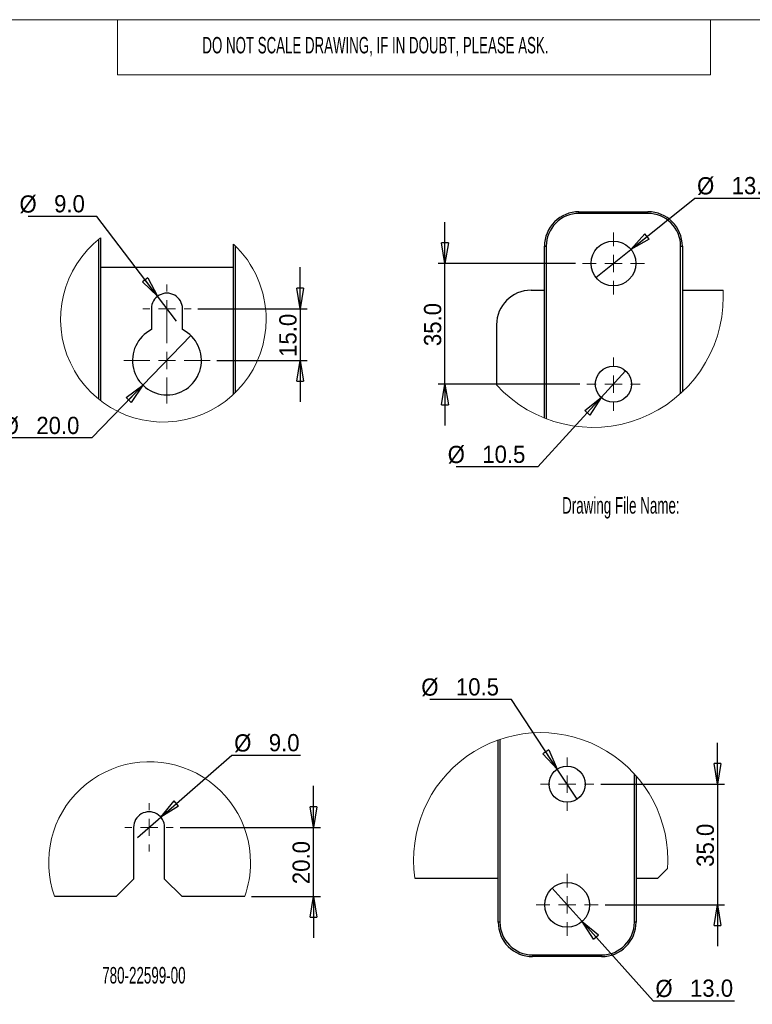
# Paper-space layout 'Sheet1' of a CAD drawing. Header units: millimetres. Extents: x 0 to 420, y 0 to 297.
# Tile 81 of 130: x 153 to 259, y 147 to 290. Entities that reach past the tile are written whole.
import ezdxf

# ---------------------------------------------------------------- set-up
doc = ezdxf.new("R2010")
doc.units = ezdxf.units.MM
doc.layers.add('SLD-0', color=179, linetype='Continuous')
doc.styles.add('SLDTEXTSTYLE0', font='TXT', dxfattribs={"width": 0.605})
doc.styles.add('SLDTEXTSTYLE1', font='TXT', dxfattribs={"width": 0.75})
doc.styles.add('SLDTEXTSTYLE3', font='TXT', dxfattribs={"width": 0.96})
doc.dimstyles.new('SLDDIMSTYLE1', dxfattribs={"dimtxt": 2.5, "dimasz": 3.302, "dimexe": 0, "dimexo": 0.0625, "dimtad": 1, "dimdec": 1, "dimlfac": 5, "dimrnd": 1e-09, "dimzin": 4, "dimdsep": 46, "dimtxsty": 'SLDTEXTSTYLE1', "dimblk1": 'NONE', "dimblk2": 'NONE', "dimsah": 1, "dimcen": 0.09, "dimadec": 0, "dimazin": 1, "dimtfac": 1, "dimtofl": 0, "dimtmove": 0, "dimatfit": 3, "dimldrblk": 'NONE', "dimfxl": 0, "dimfrac": 2, "dimtolj": 1, "dimtzin": 12, "dimarcsym": 0})
doc.dimstyles.new('SLDDIMSTYLE3', dxfattribs={"dimtxt": 2.5, "dimasz": 3.302, "dimexe": 0, "dimexo": 0.0625, "dimtad": 1, "dimdec": 1, "dimlfac": 5, "dimrnd": 1e-09, "dimzin": 4, "dimdsep": 46, "dimtxsty": 'SLDTEXTSTYLE1', "dimblk1": 'NONE', "dimblk2": 'NONE', "dimsah": 1, "dimcen": 0, "dimadec": 0, "dimazin": 1, "dimtfac": 1, "dimtmove": 0, "dimatfit": 3, "dimldrblk": 'NONE', "dimfxl": 0, "dimfrac": 2, "dimtolj": 1, "dimtzin": 12, "dimarcsym": 0})
doc.dimstyles.new('SLDDIMSTYLE4', dxfattribs={"dimtxt": 2.5, "dimasz": 3.302, "dimexe": 0, "dimexo": 0.0625, "dimtad": 1, "dimdec": 1, "dimlfac": 5, "dimrnd": 1e-09, "dimzin": 12, "dimdsep": 46, "dimtxsty": 'SLDTEXTSTYLE1', "dimblk1": 'NONE', "dimblk2": 'NONE', "dimsah": 1, "dimcen": 0, "dimadec": 0, "dimazin": 3, "dimtfac": 1, "dimtmove": 0, "dimatfit": 3, "dimldrblk": 'NONE', "dimfxl": 0, "dimfrac": 2, "dimtolj": 1, "dimtzin": 12, "dimarcsym": 0})

# ---------------------------------------------------------------- blocks, each defined once
blk = doc.blocks.new('SW_CENTERMARKSYMBOL_29')
at = {"layer": 'SLD-0', "color": 179, "linetype": 'Continuous', "lineweight": 18}
for p, q in [((0, 12.5), (0, 19.38)), ((-12.5, 0), (-19.38, 0)), ((0, 0), (-6.25, 0)), ((0, 0), (0, 6.25)), ((0, 0), (0, -6.25)), ((0, 0), (6.25, 0)), ((12.5, 0), (19.38, 0)), ((0, -12.5), (0, -19.38))]:
    blk.add_line(p, q, dxfattribs=at)
blk = doc.blocks.new('SW_CENTERMARKSYMBOL_30')
at = {"layer": 'SLD-0', "color": 179, "linetype": 'Continuous', "lineweight": 18}
for p, q in [((0, 12.5), (0, 17.5)), ((-12.5, 0), (-17.5, 0)), ((0, 0), (-6.25, 0)), ((0, 0), (0, 6.25)), ((0, 0), (0, -6.25)), ((0, 0), (6.25, 0)), ((12.5, 0), (17.5, 0)), ((0, -12.5), (0, -17.5))]:
    blk.add_line(p, q, dxfattribs=at)
blk = doc.blocks.new('SW_CENTERMARKSYMBOL_28')
at = {"layer": 'SLD-0', "color": 179, "linetype": 'Continuous', "lineweight": 18}
for p, q in [((0, 12.5), (0, 22.5)), ((-12.5, 0), (-22.5, 0)), ((0, 0), (-6.25, 0)), ((0, 0), (0, 6.25)), ((0, 0), (0, -6.25)), ((0, 0), (6.25, 0)), ((12.5, 0), (22.5, 0)), ((0, -12.5), (0, -22.5))]:
    blk.add_line(p, q, dxfattribs=at)
blk = doc.blocks.new('SW_CENTERMARKSYMBOL_26')
at = {"layer": 'SLD-0', "color": 179, "linetype": 'Continuous', "lineweight": 18}
for p, q in [((0, 12.5), (0, 17.5)), ((-12.5, 0), (-17.5, 0)), ((0, 0), (-6.25, 0)), ((0, 0), (0, 6.25)), ((0, 0), (0, -6.25)), ((0, 0), (6.25, 0)), ((12.5, 0), (17.5, 0)), ((0, -12.5), (0, -17.5))]:
    blk.add_line(p, q, dxfattribs=at)
blk = doc.blocks.new('SW_CENTERMARKSYMBOL_27')
at = {"layer": 'SLD-0', "color": 179, "linetype": 'Continuous', "lineweight": 18}
for p, q in [((0, 12.5), (0, 31.25)), ((-12.5, 0), (-31.25, 0)), ((0, 0), (-6.25, 0)), ((0, 0), (0, 6.25)), ((0, 0), (0, -6.25)), ((0, 0), (6.25, 0)), ((12.5, 0), (31.25, 0)), ((0, -12.5), (0, -31.25))]:
    blk.add_line(p, q, dxfattribs=at)
blk = doc.blocks.new('SW_NOTE_0_3')
at = {"layer": 'SLD-0', "color": 0, "insert": (0, 15.47), "char_height": 12, "attachment_point": 1, "style": 'SLDTEXTSTYLE0'}
blk.add_mtext('Drawing File Name:', dxfattribs=at)
blk = doc.blocks.new('SW_NOTE_0_4')
at = {"layer": 'SLD-0', "color": 0, "insert": (0, 15.47), "char_height": 12, "attachment_point": 1, "style": 'SLDTEXTSTYLE0'}
blk.add_mtext('780-22599-00', dxfattribs=at)
blk = doc.blocks.new('SW_CENTERMARKSYMBOL_32')
at = {"layer": 'SLD-0', "color": 179, "linetype": 'Continuous', "lineweight": 18}
for p, q in [((0, 12.5), (0, 19.37)), ((-12.5, 0), (-19.38, 0)), ((0, 0), (-6.25, 0)), ((0, 0), (0, 6.25)), ((0, 0), (0, -6.25)), ((0, 0), (6.25, 0)), ((12.5, 0), (19.37, 0)), ((0, -12.5), (0, -19.38))]:
    blk.add_line(p, q, dxfattribs=at)
blk = doc.blocks.new('SW_CENTERMARKSYMBOL_31')
at = {"layer": 'SLD-0', "color": 179, "linetype": 'Continuous', "lineweight": 18}
for p, q in [((0, 12.5), (0, 22.5)), ((-12.5, 0), (-22.5, 0)), ((0, 0), (-6.25, 0)), ((0, 0), (0, 6.25)), ((0, 0), (0, -6.25)), ((0, 0), (6.25, 0)), ((12.5, 0), (22.5, 0)), ((0, -12.5), (0, -22.5))]:
    blk.add_line(p, q, dxfattribs=at)
blk = doc.blocks.new('_D_21')
at = {"layer": 'SLD-0', "color": 179}
for p, q in [((193.48, 248.1), (193.48, 254.1)), ((193.48, 248.1), (192.98, 251.1)), ((193.98, 251.1), (192.98, 251.1)), ((193.98, 251.1), (193.48, 248.1)), ((193.48, 248.1), (193.48, 251.1)), ((178.66, 248.1), (194.48, 248.1)), ((193.48, 248.1), (193.48, 240.6)), ((181.41, 240.6), (194.48, 240.6)), ((192.98, 237.6), (193.48, 240.6)), ((193.48, 240.6), (193.98, 237.6)), ((193.48, 240.6), (193.48, 237.6)), ((193.48, 240.6), (193.48, 234.6)), ((192.98, 237.6), (193.98, 237.6))]:
    blk.add_line(p, q, dxfattribs=at)
at = {"layer": 'SLD-0', "color": 179, "insert": (190.45, 241.12), "char_height": 2.5, "attachment_point": 1, "rotation": 90, "style": 'SLDTEXTSTYLE3'}
blk.add_mtext('15.0', dxfattribs=at)
blk = doc.blocks.new('_None')
blk = doc.blocks.new('_D_22')
at = {"layer": 'SLD-0', "color": 179}
for p, q in [((177.64, 244.2), (170.68, 237.01)), ((170.68, 237.01), (163.27, 229.36)), ((168.23, 235.21), (170.68, 237.01)), ((170.68, 237.01), (168.59, 234.86)), ((170.68, 237.01), (168.95, 234.51)), ((168.23, 235.21), (168.95, 234.51)), ((163.27, 229.36), (151.44, 229.36))]:
    blk.add_line(p, q, dxfattribs=at)
at = {"layer": 'SLD-0', "color": 179, "char_height": 2.5, "attachment_point": 1, "style": 'SLDTEXTSTYLE3'}
for s, insert in [('%%c', (150.19, 232.39)), ('20.0', (155.21, 232.43))]:
    blk.add_mtext(s, dxfattribs=dict(at, insert=insert))
blk = doc.blocks.new('_D_23')
at = {"layer": 'SLD-0', "color": 179}
for p, q in [((164, 261.49), (154.02, 261.49)), ((172.8, 249.9), (164, 261.49)), ((171.38, 252.59), (170.59, 251.98)), ((172.8, 249.9), (170.59, 251.98)), ((172.8, 249.9), (170.99, 252.29)), ((171.38, 252.59), (172.8, 249.9)), ((175.52, 246.31), (172.8, 249.9))]:
    blk.add_line(p, q, dxfattribs=at)
at = {"layer": 'SLD-0', "color": 179, "char_height": 2.5, "attachment_point": 1, "style": 'SLDTEXTSTYLE3'}
for s, insert in [('%%c', (152.77, 264.53)), ('9.0', (157.79, 264.57))]:
    blk.add_mtext(s, dxfattribs=dict(at, insert=insert))
blk = doc.blocks.new('_D_24')
at = {"layer": 'SLD-0', "color": 179}
for p, q in [((241.45, 256.7), (250.71, 264.13)), ((250.71, 264.13), (262.53, 264.13)), ((241.45, 256.7), (243.48, 258.97)), ((241.45, 256.7), (243.79, 258.58)), ((244.1, 258.19), (243.48, 258.97)), ((244.1, 258.19), (241.45, 256.7)), ((236.38, 252.63), (241.45, 256.7))]:
    blk.add_line(p, q, dxfattribs=at)
at = {"layer": 'SLD-0', "color": 179, "char_height": 2.5, "attachment_point": 1, "style": 'SLDTEXTSTYLE3'}
for s, insert in [('%%c', (251.05, 267.17)), ('13.0', (256.07, 267.2))]:
    blk.add_mtext(s, dxfattribs=dict(at, insert=insert))
blk = doc.blocks.new('_D_25')
at = {"layer": 'SLD-0', "color": 179}
for p, q in [((240.69, 239.1), (237.15, 235.23)), ((237.15, 235.23), (227.95, 225.18)), ((234.75, 233.35), (237.15, 235.23)), ((237.15, 235.23), (235.12, 233.01)), ((237.15, 235.23), (235.49, 232.68)), ((234.75, 233.35), (235.49, 232.68)), ((227.95, 225.18), (216.13, 225.18))]:
    blk.add_line(p, q, dxfattribs=at)
at = {"layer": 'SLD-0', "color": 179, "char_height": 2.5, "attachment_point": 1, "style": 'SLDTEXTSTYLE3'}
for s, insert in [('%%c', (214.88, 228.22)), ('10.5', (219.9, 228.25))]:
    blk.add_mtext(s, dxfattribs=dict(at, insert=insert))
blk = doc.blocks.new('_D_26')
at = {"layer": 'SLD-0', "color": 179}
for p, q in [((214.48, 254.66), (214.48, 260.66)), ((214.48, 254.66), (213.98, 257.66)), ((214.98, 257.66), (213.98, 257.66)), ((214.98, 257.66), (214.48, 254.66)), ((214.48, 254.66), (214.48, 257.66)), ((233.42, 254.66), (213.48, 254.66)), ((214.48, 237.16), (214.48, 254.66)), ((234.04, 237.16), (213.48, 237.16)), ((213.98, 234.16), (214.48, 237.16)), ((214.48, 237.16), (214.98, 234.16)), ((214.48, 237.16), (214.48, 234.16)), ((214.48, 237.16), (214.48, 231.16)), ((213.98, 234.16), (214.98, 234.16))]:
    blk.add_line(p, q, dxfattribs=at)
at = {"layer": 'SLD-0', "color": 179, "insert": (211.44, 242.68), "char_height": 2.5, "attachment_point": 1, "rotation": 90, "style": 'SLDTEXTSTYLE3'}
blk.add_mtext('35.0', dxfattribs=at)
blk = doc.blocks.new('_D_27')
at = {"layer": 'SLD-0', "color": 179}
for p, q in [((195.41, 172.91), (195.41, 178.91)), ((195.41, 172.91), (194.91, 175.91)), ((195.91, 175.91), (194.91, 175.91)), ((195.91, 175.91), (195.41, 172.91)), ((195.41, 172.91), (195.41, 175.91)), ((176.07, 172.91), (196.41, 172.91)), ((195.41, 162.91), (195.41, 172.91)), ((186.44, 162.91), (196.41, 162.91)), ((194.91, 159.91), (195.41, 162.91)), ((195.41, 162.91), (195.91, 159.91)), ((195.41, 162.91), (195.41, 159.91)), ((195.41, 162.91), (195.41, 156.91)), ((194.91, 159.91), (195.91, 159.91))]:
    blk.add_line(p, q, dxfattribs=at)
at = {"layer": 'SLD-0', "color": 179, "insert": (192.38, 164.68), "char_height": 2.5, "attachment_point": 1, "rotation": 90, "style": 'SLDTEXTSTYLE3'}
blk.add_mtext('20.0', dxfattribs=at)
blk = doc.blocks.new('_D_28')
at = {"layer": 'SLD-0', "color": 179}
for p, q in [((173.26, 174.39), (183.57, 183.36)), ((183.57, 183.36), (193.54, 183.36)), ((173.26, 174.39), (175.2, 176.74)), ((173.26, 174.39), (175.53, 176.36)), ((175.85, 175.98), (173.26, 174.39)), ((175.85, 175.98), (175.2, 176.74)), ((169.87, 171.44), (173.26, 174.39))]:
    blk.add_line(p, q, dxfattribs=at)
at = {"layer": 'SLD-0', "color": 179, "char_height": 2.5, "attachment_point": 1, "style": 'SLDTEXTSTYLE3'}
for s, insert in [('%%c', (183.91, 186.4)), ('9.0', (188.93, 186.44))]:
    blk.add_mtext(s, dxfattribs=dict(at, insert=insert))
blk = doc.blocks.new('_D_29')
at = {"layer": 'SLD-0', "color": 179}
for p, q in [((254.02, 179.17), (254.02, 185.17)), ((254.02, 179.17), (253.52, 182.17)), ((254.52, 182.17), (253.52, 182.17)), ((254.52, 182.17), (254.02, 179.17)), ((254.02, 179.17), (254.02, 182.17)), ((237.08, 179.17), (255.02, 179.17)), ((254.02, 179.17), (254.02, 161.67)), ((237.7, 161.67), (255.02, 161.67)), ((253.52, 158.67), (254.02, 161.67)), ((254.02, 161.67), (254.52, 158.67)), ((254.02, 161.67), (254.02, 158.67)), ((254.02, 161.67), (254.02, 155.67)), ((253.52, 158.67), (254.52, 158.67))]:
    blk.add_line(p, q, dxfattribs=at)
at = {"layer": 'SLD-0', "color": 179, "insert": (250.99, 167.19), "char_height": 2.5, "attachment_point": 1, "rotation": 90, "style": 'SLDTEXTSTYLE3'}
blk.add_mtext('35.0', dxfattribs=at)
blk = doc.blocks.new('_D_30')
at = {"layer": 'SLD-0', "color": 179}
for p, q in [((230.03, 164.09), (234.37, 159.25)), ((236.01, 156.68), (234.37, 159.25)), ((234.37, 159.25), (236.75, 157.35)), ((234.37, 159.25), (236.38, 157.02)), ((234.37, 159.25), (244.67, 147.78)), ((236.01, 156.68), (236.75, 157.35)), ((244.67, 147.78), (256.49, 147.78))]:
    blk.add_line(p, q, dxfattribs=at)
at = {"layer": 'SLD-0', "color": 179, "char_height": 2.5, "attachment_point": 1, "style": 'SLDTEXTSTYLE3'}
for s, insert in [('%%c', (245.01, 150.81)), ('13.0', (250.03, 150.85))]:
    blk.add_mtext(s, dxfattribs=dict(at, insert=insert))
blk = doc.blocks.new('_D_31')
at = {"layer": 'SLD-0', "color": 179}
for p, q in [((224.12, 191.46), (212.3, 191.46)), ((230.76, 181.36), (224.12, 191.46)), ((229.53, 184.14), (228.69, 183.59)), ((229.53, 184.14), (230.76, 181.36)), ((230.76, 181.36), (228.69, 183.59)), ((230.76, 181.36), (229.11, 183.87)), ((233.65, 176.98), (230.76, 181.36))]:
    blk.add_line(p, q, dxfattribs=at)
at = {"layer": 'SLD-0', "color": 179, "char_height": 2.5, "attachment_point": 1, "style": 'SLDTEXTSTYLE3'}
for s, insert in [('%%c', (211.05, 194.5)), ('10.5', (216.07, 194.53))]:
    blk.add_mtext(s, dxfattribs=dict(at, insert=insert))

psp = doc.layouts.new('Sheet1')

# ---------------------------------------------------------------- linework, layer by layer
at = {"layer": 'SLD-0', "color": 179, "linetype": 'Continuous', "lineweight": 18}
for p, q in [((413, 290), (7, 290)), ((167, 290), (167, 282)), ((253, 290), (253, 282)), ((253, 282), (167, 282))]:
    psp.add_line(p, q, dxfattribs=at)
at = {"layer": 'SLD-0', "color": 179, "linetype": 'Continuous', "lineweight": 25}
for p, q in [((233.919, 261.912), (233.919, 262.162)), ((233.919, 262.162), (243.919, 262.162)), ((243.919, 261.912), (233.919, 261.912)), ((243.919, 261.912), (243.919, 262.162)), ((164.51, 258.362), (164.51, 234.786)), ((183.81, 235.675), (183.81, 257.473)), ((228.919, 232.241), (228.919, 257.162)), ((228.919, 257.162), (229.169, 257.162)), ((248.669, 257.162), (248.919, 257.162)), ((248.919, 257.162), (248.919, 236.04)), ((164.51, 254.104), (183.81, 254.104)), ((226.969, 250.778), (228.919, 250.778)), ((248.919, 250.778), (254.835, 250.778)), ((171.91, 248.104), (171.91, 245.069)), ((176.41, 245.069), (176.41, 248.104)), ((221.969, 245.778), (221.969, 237.054)), ((222.204, 159.168), (222.204, 185.581)), ((242.204, 180.39), (242.204, 159.168)), ((169.317, 172.913), (169.317, 165.413)), ((173.817, 165.413), (173.817, 172.913)), ((246.762, 166.951), (245.366, 165.556)), ((169.317, 165.413), (166.817, 162.913)), ((176.317, 162.913), (173.817, 165.413)), ((210.122, 165.556), (222.204, 165.556)), ((242.204, 165.556), (245.366, 165.556)), ((157.832, 162.913), (166.817, 162.913)), ((176.317, 162.913), (185.439, 162.913)), ((222.454, 159.168), (222.204, 159.168)), ((242.204, 159.168), (241.954, 159.168)), ((227.204, 154.418), (237.204, 154.418)), ((227.204, 154.418), (227.204, 154.168)), ((237.204, 154.168), (227.204, 154.168)), ((237.204, 154.418), (237.204, 154.168))]:
    psp.add_line(p, q, dxfattribs=at)
at = {"layer": 'SLD-0', "color": 8, "linetype": 'Continuous', "lineweight": 25}
for p, q in [((164.26, 234.984), (164.26, 258.164)), ((184.06, 257.234), (184.06, 235.913)), ((229.169, 257.162), (229.169, 232.143)), ((248.669, 235.808), (248.669, 257.162)), ((222.454, 185.668), (222.454, 159.168)), ((241.954, 159.168), (241.954, 180.668))]:
    psp.add_line(p, q, dxfattribs=at)
at = {"layer": 'SLD-0', "color": 179, "linetype": 'Continuous', "lineweight": 25}
for centre, radius in [((238.919, 254.662), 3.25), ((238.919, 237.162), 2.625), ((232.204, 179.168), 2.625), ((232.204, 161.668), 3.25)]:
    psp.add_circle(centre, radius, dxfattribs=at)
for centre, radius, start, end in [((233.919, 257.162), 5, 90.00002, 180.00006), ((233.919, 257.162), 4.75, 89.99979, 180.00012), ((243.919, 257.162), 5, 0.00008, 89.99983), ((243.919, 257.162), 4.75, 359.99973, 90.00027), ((174.16, 248.104), 2.25, 359.99962, 180.00038), ((226.969, 245.778), 5, 90.00011, 180.00006), ((174.16, 240.604), 5, 116.74368, 63.25632), ((171.567, 172.913), 2.25, 359.99998, 180.00002), ((227.204, 159.168), 5, 179.99982, 270.00027), ((227.204, 159.168), 4.75, 180.00019, 269.9999), ((237.204, 159.168), 4.75, 270.00011, 359.99989), ((237.204, 159.168), 5, 269.99985, 0.00011)]:
    psp.add_arc(centre, radius, start, end, dxfattribs=at)
at = {"layer": 'SLD-0', "color": 179, "linetype": 'Continuous', "lineweight": 18}
for centre, radius, start, end in [((173.638, 246.574), 14.909, 127.75185, 0.00002), ((173.638, 246.574), 14.909, 0.00002, 46.97616), ((235.943, 249.806), 18.917, 222.37959, 359.99998), ((235.94, 249.805), 18.92, 0.00021, 2.94487), ((228.368, 168.205), 18.437, 0.00002, 188.26191), ((171.636, 167.789), 14.639, 0.00001, 199.456), ((171.636, 167.789), 14.64, 340.54423, 359.99979), ((228.367, 168.205), 18.437, 356.1005, 0.00003)]:
    psp.add_arc(centre, radius, start, end, dxfattribs=at)

# ---------------------------------------------------------------- block references
at = {"color": 7, "linetype": 'Continuous', "xscale": 0.2, "yscale": 0.2, "zscale": 0.2}
for name, p in [('SW_CENTERMARKSYMBOL_28', (238.919, 254.662)), ('SW_CENTERMARKSYMBOL_26', (174.16, 248.104)), ('SW_CENTERMARKSYMBOL_27', (174.16, 240.604)), ('SW_CENTERMARKSYMBOL_29', (238.919, 237.162)), ('SW_NOTE_0_3', (231.477, 217.697)), ('SW_CENTERMARKSYMBOL_32', (232.204, 179.168)), ('SW_CENTERMARKSYMBOL_30', (171.567, 172.913)), ('SW_CENTERMARKSYMBOL_31', (232.204, 161.668)), ('SW_NOTE_0_4', (164.767, 149.576))]:
    psp.add_blockref(name, p, dxfattribs=at)

# ---------------------------------------------------------------- texts
at = {"layer": 'SLD-0', "color": 179, "insert": (179.297, 287.496), "char_height": 2.38125, "attachment_point": 1, "style": 'SLDTEXTSTYLE0'}
psp.add_mtext('DO NOT SCALE DRAWING, IF IN DOUBT, PLEASE ASK.', dxfattribs=at)

# ---------------------------------------------------------------- dimensions: what is measured, and where the dimension line sits
at = {"layer": 'SLD-0', "color": 179}
for p1, dimstyle, picture, middle in [((0.889, 0.948), 'SLDDIMSTYLE3', '_D_24', (257.414, 266.248)), ((0.517, 0.737), 'SLDDIMSTYLE3', '_D_23', (158.218, 263.609)), ((1.173, 1.62), 'SLDDIMSTYLE3', '_D_22', (156.561, 231.473)), ((0.745, 0.74), 'SLDDIMSTYLE4', '_D_25', (221.245, 227.297)), ((0.831303, 0.6414323), 'SLDDIMSTYLE4', '_D_31', (217.4129934, 193.5763759)), ((0.634, 0.639), 'SLDDIMSTYLE3', '_D_28', (189.351, 185.481)), ((1.067, 0.743), 'SLDDIMSTYLE3', '_D_30', (251.373, 149.894))]:
    dim = psp.add_diameter_dim_2p(p1=p1, p2=(0, 0), dimstyle=dimstyle, dxfattribs=at)
    dim.commit()
    dim.dimension.update_dxf_attribs({"geometry": picture, "text_midpoint": middle, "dimtype": 163})
for base, p1, p2, picture, middle in [((214.48, 237.162), (234.419, 254.662), (235.044, 237.162), '_D_26', (214.48, 245.912)), ((193.483, 248.104), (180.41, 240.604), (177.66, 248.104), '_D_21', (193.483, 244.354)), ((254.024, 179.168), (236.704, 161.668), (236.079, 179.168), '_D_29', (254.024, 170.418)), ((195.414, 162.913), (175.067, 172.913), (185.439, 162.913), '_D_27', (195.414, 167.913))]:
    dim = psp.add_linear_dim(base=base, p1=p1, p2=p2, angle=90, dimstyle='SLDDIMSTYLE1', dxfattribs=at)
    dim.commit()
    dim.dimension.update_dxf_attribs({"geometry": picture, "text_midpoint": middle, "dimtype": 160})

doc.saveas('drawing.dxf')
